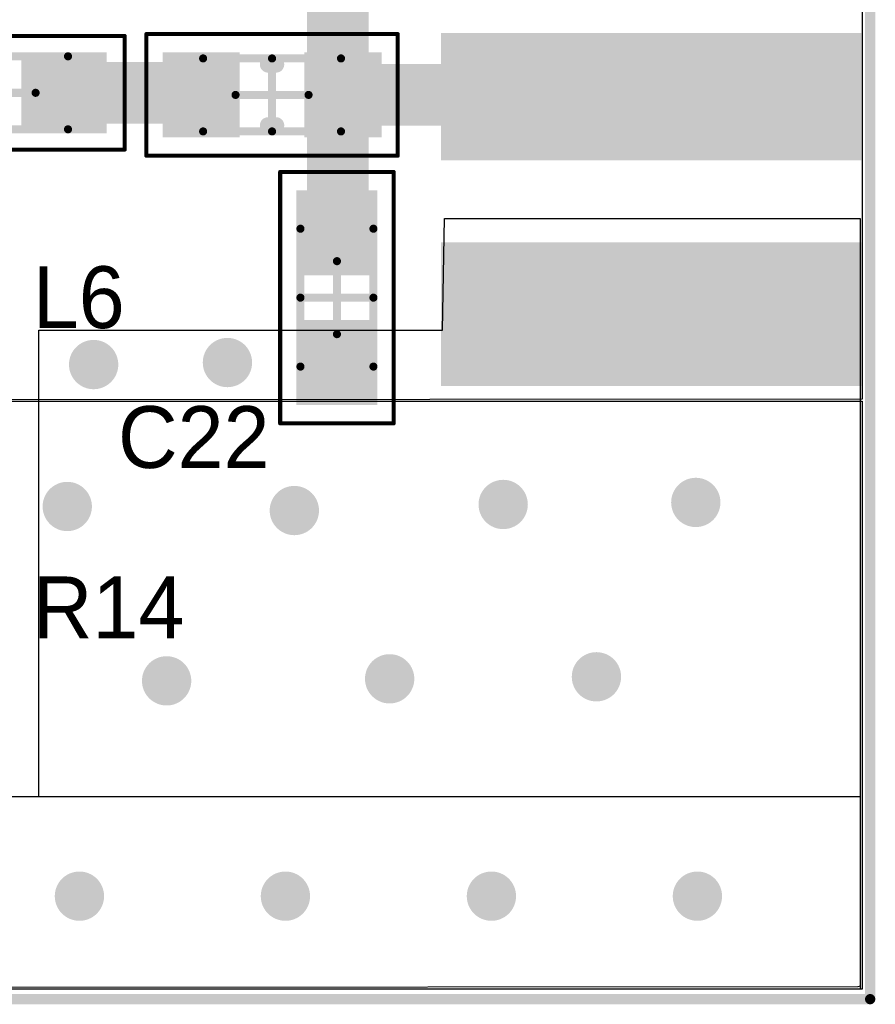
# Model space of a CAD drawing. Extents: x 1.01 to 3.14, y 1 to 2.11.
# Tile 4 of 6: x 2.72 to 3.14, y 1 to 1.48. Entities that reach past the tile are written whole.
import ezdxf

# ---------------------------------------------------------------- set-up
doc = ezdxf.new("R2010")
doc.units = 0
doc.header["$MEASUREMENT"] = 0
doc.layers.get('0').update_dxf_attribs({"linetype": 'CONTINUOUS'})
for name, color, linetype in [('BOTTOMLAYER', 5, 'CONTINUOUS'), ('BOTTOMPASTE', 16, 'CONTINUOUS'), ('BOTTOMSOLDER', 6, 'CONTINUOUS'), ('MECHANICAL1', 6, 'CONTINUOUS'), ('MECHANICAL13', 56, 'CONTINUOUS'), ('MECHANICAL15', 56, 'CONTINUOUS'), ('MULTILAYER', 9, 'CONTINUOUS'), ('TOPLAYER', 1, 'CONTINUOUS'), ('TOPOVERLAY', 2, 'CONTINUOUS'), ('TOPPASTE', 8, 'CONTINUOUS'), ('TOPSOLDER', 216, 'CONTINUOUS'), ('VIAHOLELAYER', 16, 'CONTINUOUS')]:
    doc.layers.add(name, color=color, linetype=linetype)

# ---------------------------------------------------------------- blocks, each defined once
blk = doc.blocks.new('R0603_20')
at = {"layer": 'MECHANICAL13', "const_width": 0.003937}
for points in [[(-0.0334645, -0.0177165), (-0.0334645, 0.0177165)], [(-0.0334645, 0.0177165), (0.0334646, 0.0177165)], [(0.0334646, -0.0177165), (0.0334646, 0.0177165)], [(-0.0334645, -0.0177165), (0.0334646, -0.0177165)]]:
    blk.add_lwpolyline(points, dxfattribs=at)
at = {"layer": 'MECHANICAL13', "const_width": 0.0019685}
for points in [[(-0.0344487, 0.0177165, 1), (-0.0324803, 0.0177165, 1)], [(-0.0344487, 0.0177165, 1), (-0.0324803, 0.0177165, 1)], [(0.0324804, 0.0177165, 1), (0.0344488, 0.0177165, 1)], [(0.0324804, 0.0177165, 1), (0.0344488, 0.0177165, 1)], [(-0.0344487, -0.0177165, 1), (-0.0324803, -0.0177165, 1)], [(-0.0344487, -0.0177165, 1), (-0.0324803, -0.0177165, 1)], [(0.0324804, -0.0177165, 1), (0.0344488, -0.0177165, 1)], [(0.0324804, -0.0177165, 1), (0.0344488, -0.0177165, 1)]]:
    blk.add_lwpolyline(points, format="xyb", close=True, dxfattribs=at)
at = {"layer": 'MECHANICAL15'}
for points, const_width in [([(-0.0610236, -0.0295275), (-0.0610236, 0.0295276)], 0.0019685), ([(-0.0610236, 0.0295276), (0.0610236, 0.0295276)], 0.0019685), ([(0.0610236, -0.0295275), (0.0610236, 0.0295276)], 0.0019685), ([(0, -0.0177165), (0, 0.0177165)], 0.003937), ([(-0.0177165, 0), (0.0177166, 0)], 0.003937), ([(-0.0610236, -0.0295275), (0.0610236, -0.0295275)], 0.0019685)]:
    blk.add_lwpolyline(points, dxfattribs=dict(at, const_width=const_width))
for points, const_width in [([(-0.0615157, 0.0295276, 1), (-0.0605315, 0.0295276, 1)], 0.0009842), ([(-0.0615157, 0.0295276, 1), (-0.0605315, 0.0295276, 1)], 0.0009842), ([(0.0605315, 0.0295276, 1), (0.0615157, 0.0295276, 1)], 0.0009842), ([(0.0605315, 0.0295276, 1), (0.0615157, 0.0295276, 1)], 0.0009842), ([(-0.0009842, 0.0177165, 1), (0.0009842, 0.0177165, 1)], 0.0019685), ([(-0.0187007, 0, 1), (-0.0167323, 0, 1)], 0.0019685), ([(0.0167324, 0, 1), (0.0187008, 0, 1)], 0.0019685), ([(-0.0009842, -0.0177165, 1), (0.0009842, -0.0177165, 1)], 0.0019685), ([(-0.0615157, -0.0295275, 1), (-0.0605315, -0.0295275, 1)], 0.0009842), ([(-0.0615157, -0.0295275, 1), (-0.0605315, -0.0295275, 1)], 0.0009842), ([(0.0605315, -0.0295275, 1), (0.0615157, -0.0295275, 1)], 0.0009842), ([(0.0605315, -0.0295275, 1), (0.0615157, -0.0295275, 1)], 0.0009842)]:
    blk.add_lwpolyline(points, format="xyb", close=True, dxfattribs=dict(at, const_width=const_width))
at = {"layer": 'TOPLAYER'}
for points in [[(-0.0177165, -0.0187008), (-0.0177165, 0.0187008), (-0.0511811, -0.0187008), (-0.0511811, 0.0187008)], [(0.0511811, -0.0187008), (0.0511811, 0.0187008), (0.0177165, -0.0187008), (0.0177165, 0.0187008)]]:
    blk.add_solid(points, dxfattribs=at)
at = {"layer": 'TOPOVERLAY', "const_width": 0.007874}
for points in [[(-0.0019685, 0.0147638), (0.0019685, 0.0147638)], [(-0.0019685, -0.0147638), (0.0019685, -0.0147638)]]:
    blk.add_lwpolyline(points, dxfattribs=at)
at = {"layer": 'TOPOVERLAY', "const_width": 0.003937}
for points in [[(-0.003937, 0.0147638, 1), (0, 0.0147638, 1)], [(0, 0.0147638, 1), (0.003937, 0.0147638, 1)], [(-0.003937, -0.0147638, 1), (0, -0.0147638, 1)], [(0, -0.0147638, 1), (0.003937, -0.0147638, 1)]]:
    blk.add_lwpolyline(points, format="xyb", close=True, dxfattribs=at)
at = {"layer": 'TOPPASTE'}
for points in [[(-0.0177165, -0.0187008), (-0.0177165, 0.0187008), (-0.0511811, -0.0187008), (-0.0511811, 0.0187008)], [(0.0511811, -0.0187008), (0.0511811, 0.0187008), (0.0177165, -0.0187008), (0.0177165, 0.0187008)]]:
    blk.add_solid(points, dxfattribs=at)
at = {"layer": 'TOPSOLDER'}
for points in [[(-0.015748, -0.0206693), (-0.015748, 0.0206693), (-0.0531496, -0.0206693), (-0.0531496, 0.0206693)], [(0.0531496, -0.0206693), (0.0531496, 0.0206693), (0.015748, -0.0206693), (0.015748, 0.0206693)]]:
    blk.add_solid(points, dxfattribs=at)
blk = doc.blocks.new('SMA_EDGEMOUNT_26')
at = {"layer": 'BOTTOMLAYER'}
for points in [[(-0.086441, 0.0726142), (0.113559, 0.0726142), (-0.086441, 0.1383622), (0.113559, 0.1383622)], [(-0.086441, -0.1384094), (0.113559, -0.1384094), (-0.086441, -0.0726614), (0.113559, -0.0726614)]]:
    blk.add_solid(points, dxfattribs=at)
at = {"layer": 'BOTTOMPASTE'}
for points in [[(-0.086441, 0.0726142), (0.113559, 0.0726142), (-0.086441, 0.1383622), (0.113559, 0.1383622)], [(-0.086441, -0.1384094), (0.113559, -0.1384094), (-0.086441, -0.0726614), (0.113559, -0.0726614)]]:
    blk.add_solid(points, dxfattribs=at)
at = {"layer": 'BOTTOMSOLDER'}
for points in [[(-0.0884095, 0.0706457), (0.1155275, 0.0706457), (-0.0884095, 0.1403307), (0.1155275, 0.1403307)], [(-0.0884095, -0.1403779), (0.1155275, -0.1403779), (-0.0884095, -0.0706929), (0.1155275, -0.0706929)]]:
    blk.add_solid(points, dxfattribs=at)
at = {"layer": 'TOPLAYER'}
for points in [[(-0.086441, 0.0726142), (0.113559, 0.0726142), (-0.086441, 0.1383622), (0.113559, 0.1383622)], [(-0.086441, -0.028937), (0.113559, -0.028937), (-0.086441, 0.028937), (0.113559, 0.028937)], [(-0.086441, -0.1384094), (0.113559, -0.1384094), (-0.086441, -0.0726614), (0.113559, -0.0726614)]]:
    blk.add_solid(points, dxfattribs=at)
at = {"layer": 'TOPPASTE'}
for points in [[(-0.086441, 0.0726142), (0.113559, 0.0726142), (-0.086441, 0.1383622), (0.113559, 0.1383622)], [(-0.086441, -0.028937), (0.113559, -0.028937), (-0.086441, 0.028937), (0.113559, 0.028937)], [(-0.086441, -0.1384094), (0.113559, -0.1384094), (-0.086441, -0.0726614), (0.113559, -0.0726614)]]:
    blk.add_solid(points, dxfattribs=at)
at = {"layer": 'TOPSOLDER'}
for points in [[(-0.0884095, 0.0706457), (0.1155275, 0.0706457), (-0.0884095, 0.1403307), (0.1155275, 0.1403307)], [(-0.0884095, -0.0309055), (0.1155275, -0.0309055), (-0.0884095, 0.0309055), (0.1155275, 0.0309055)], [(-0.0884095, -0.1403779), (0.1155275, -0.1403779), (-0.0884095, -0.0706929), (0.1155275, -0.0706929)]]:
    blk.add_solid(points, dxfattribs=at)
blk = doc.blocks.new('C1608_0603_30')
at = {"layer": 'MECHANICAL13', "const_width": 0.003937}
for points in [[(-0.0334646, 0.0177165), (-0.0334646, -0.0177166)], [(-0.0334646, 0.0177165), (0.0334645, 0.0177165)], [(0.0334645, 0.0177165), (0.0334645, -0.0177166)], [(-0.0334646, -0.0177166), (0.0334645, -0.0177166)]]:
    blk.add_lwpolyline(points, dxfattribs=at)
at = {"layer": 'MECHANICAL13', "const_width": 0.0019685}
for points in [[(-0.0344488, 0.0177165, 1), (-0.0324804, 0.0177165, 1)], [(-0.0344488, 0.0177165, 1), (-0.0324804, 0.0177165, 1)], [(0.0324803, 0.0177165, 1), (0.0344487, 0.0177165, 1)], [(0.0324803, 0.0177165, 1), (0.0344487, 0.0177165, 1)], [(-0.0344488, -0.0177166, 1), (-0.0324804, -0.0177166, 1)], [(-0.0344488, -0.0177166, 1), (-0.0324804, -0.0177166, 1)], [(0.0324803, -0.0177166, 1), (0.0344487, -0.0177166, 1)], [(0.0324803, -0.0177166, 1), (0.0344487, -0.0177166, 1)]]:
    blk.add_lwpolyline(points, format="xyb", close=True, dxfattribs=at)
at = {"layer": 'MECHANICAL15'}
for points, const_width in [([(-0.0610237, 0.027559), (-0.0610237, -0.0275591)], 0.0019685), ([(-0.0610237, 0.027559), (0.0610236, 0.027559)], 0.0019685), ([(0.0610236, 0.027559), (0.0610236, -0.0275591)], 0.0019685), ([(0, 0.0177165), (0, -0.0177166)], 0.003937), ([(-0.0177166, 0), (0.0177165, 0)], 0.003937), ([(-0.0610237, -0.0275591), (0.0610236, -0.0275591)], 0.0019685)]:
    blk.add_lwpolyline(points, dxfattribs=dict(at, const_width=const_width))
for points, const_width in [([(-0.0615158, 0.027559, 1), (-0.0605316, 0.027559, 1)], 0.0009842), ([(-0.0615158, 0.027559, 1), (-0.0605316, 0.027559, 1)], 0.0009842), ([(0.0605315, 0.027559, 1), (0.0615157, 0.027559, 1)], 0.0009842), ([(0.0605315, 0.027559, 1), (0.0615157, 0.027559, 1)], 0.0009842), ([(-0.0009842, 0.0177165, 1), (0.0009842, 0.0177165, 1)], 0.0019685), ([(-0.0187008, 0, 1), (-0.0167324, 0, 1)], 0.0019685), ([(0.0167323, 0, 1), (0.0187007, 0, 1)], 0.0019685), ([(-0.0009842, -0.0177166, 1), (0.0009842, -0.0177166, 1)], 0.0019685), ([(-0.0615158, -0.0275591, 1), (-0.0605316, -0.0275591, 1)], 0.0009842), ([(-0.0615158, -0.0275591, 1), (-0.0605316, -0.0275591, 1)], 0.0009842), ([(0.0605315, -0.0275591, 1), (0.0615157, -0.0275591, 1)], 0.0009842), ([(0.0605315, -0.0275591, 1), (0.0615157, -0.0275591, 1)], 0.0009842)]:
    blk.add_lwpolyline(points, format="xyb", close=True, dxfattribs=dict(at, const_width=const_width))
at = {"layer": 'TOPLAYER'}
for points in [[(-0.0127953, -0.0177165), (-0.0127953, 0.0177165), (-0.0501969, -0.0177165), (-0.0501969, 0.0177165)], [(0.0501968, -0.0177165), (0.0501968, 0.0177165), (0.0127952, -0.0177165), (0.0127952, 0.0177165)]]:
    blk.add_solid(points, dxfattribs=at)
at = {"layer": 'TOPPASTE'}
for points in [[(-0.0127953, -0.0177165), (-0.0127953, 0.0177165), (-0.0501969, -0.0177165), (-0.0501969, 0.0177165)], [(0.0501968, -0.0177165), (0.0501968, 0.0177165), (0.0127952, -0.0177165), (0.0127952, 0.0177165)]]:
    blk.add_solid(points, dxfattribs=at)
at = {"layer": 'TOPSOLDER'}
for points in [[(-0.0108268, -0.019685), (-0.0108268, 0.019685), (-0.0521654, -0.019685), (-0.0521654, 0.019685)], [(0.0521653, -0.019685), (0.0521653, 0.019685), (0.0108267, -0.019685), (0.0108267, 0.019685)]]:
    blk.add_solid(points, dxfattribs=at)
blk = doc.blocks.new('C1608_0603_43')
at = {"layer": 'MECHANICAL13', "const_width": 0.003937}
for points in [[(-0.0334646, 0.0177165), (-0.0334646, -0.0177166)], [(0.0334645, 0.0177165), (-0.0334646, 0.0177165)], [(0.0334645, 0.0177165), (0.0334645, -0.0177166)], [(0.0334645, -0.0177166), (-0.0334646, -0.0177166)]]:
    blk.add_lwpolyline(points, dxfattribs=at)
at = {"layer": 'MECHANICAL13', "const_width": 0.0019685}
for points in [[(-0.0344488, 0.0177165, 1), (-0.0324804, 0.0177165, 1)], [(-0.0344488, 0.0177165, 1), (-0.0324804, 0.0177165, 1)], [(0.0324803, 0.0177165, 1), (0.0344487, 0.0177165, 1)], [(0.0324803, 0.0177165, 1), (0.0344487, 0.0177165, 1)], [(-0.0344488, -0.0177166, 1), (-0.0324804, -0.0177166, 1)], [(-0.0344488, -0.0177166, 1), (-0.0324804, -0.0177166, 1)], [(0.0324803, -0.0177166, 1), (0.0344487, -0.0177166, 1)], [(0.0324803, -0.0177166, 1), (0.0344487, -0.0177166, 1)]]:
    blk.add_lwpolyline(points, format="xyb", close=True, dxfattribs=at)
at = {"layer": 'MECHANICAL15'}
for points, const_width in [([(-0.0610237, 0.027559), (-0.0610237, -0.0275591)], 0.0019685), ([(0.0610236, 0.027559), (-0.0610237, 0.027559)], 0.0019685), ([(0.0610236, 0.027559), (0.0610236, -0.0275591)], 0.0019685), ([(0, 0.0177165), (0, -0.0177166)], 0.003937), ([(0.0177165, 0), (-0.0177166, 0)], 0.003937), ([(0.0610236, -0.0275591), (-0.0610237, -0.0275591)], 0.0019685)]:
    blk.add_lwpolyline(points, dxfattribs=dict(at, const_width=const_width))
for points, const_width in [([(-0.0615158, 0.027559, 1), (-0.0605316, 0.027559, 1)], 0.0009842), ([(-0.0615158, 0.027559, 1), (-0.0605316, 0.027559, 1)], 0.0009842), ([(0.0605315, 0.027559, 1), (0.0615157, 0.027559, 1)], 0.0009842), ([(0.0605315, 0.027559, 1), (0.0615157, 0.027559, 1)], 0.0009842), ([(-0.0009842, 0.0177165, 1), (0.0009842, 0.0177165, 1)], 0.0019685), ([(-0.0187008, 0, 1), (-0.0167324, 0, 1)], 0.0019685), ([(0.0167323, 0, 1), (0.0187007, 0, 1)], 0.0019685), ([(-0.0009842, -0.0177166, 1), (0.0009842, -0.0177166, 1)], 0.0019685), ([(-0.0615158, -0.0275591, 1), (-0.0605316, -0.0275591, 1)], 0.0009842), ([(-0.0615158, -0.0275591, 1), (-0.0605316, -0.0275591, 1)], 0.0009842), ([(0.0605315, -0.0275591, 1), (0.0615157, -0.0275591, 1)], 0.0009842), ([(0.0605315, -0.0275591, 1), (0.0615157, -0.0275591, 1)], 0.0009842)]:
    blk.add_lwpolyline(points, format="xyb", close=True, dxfattribs=dict(at, const_width=const_width))
at = {"layer": 'TOPLAYER'}
for points in [[(-0.0127953, -0.0177165), (-0.0127953, 0.0177165), (-0.0501969, -0.0177165), (-0.0501969, 0.0177165)], [(0.0501968, -0.0177165), (0.0501968, 0.0177165), (0.0127952, -0.0177165), (0.0127952, 0.0177165)]]:
    blk.add_solid(points, dxfattribs=at)
at = {"layer": 'TOPPASTE'}
for points in [[(-0.0127953, -0.0177165), (-0.0127953, 0.0177165), (-0.0501969, -0.0177165), (-0.0501969, 0.0177165)], [(0.0501968, -0.0177165), (0.0501968, 0.0177165), (0.0127952, -0.0177165), (0.0127952, 0.0177165)]]:
    blk.add_solid(points, dxfattribs=at)
at = {"layer": 'TOPSOLDER'}
for points in [[(-0.0108268, -0.019685), (-0.0108268, 0.019685), (-0.0521654, -0.019685), (-0.0521654, 0.019685)], [(0.0521653, -0.019685), (0.0521653, 0.019685), (0.0108267, -0.019685), (0.0108267, 0.019685)]]:
    blk.add_solid(points, dxfattribs=at)

msp = doc.modelspace()

# ---------------------------------------------------------------- linework, layer by layer
at = {"layer": 'BOTTOMLAYER'}
for p, q in [((3.1338582, 2.1023622), (3.1338582, 1.2952756)), ((3.1338582, 1.2952756), (2.1683071, 1.2942913)), ((2.1683071, 1.2942913), (3.1338582, 1.2942913)), ((3.1338582, 1.2942913), (3.1338582, 1.0088583)), ((3.1338582, 1.0088583), (1.0167323, 1.0088583))]:
    msp.add_line(p, q, dxfattribs=at)
for points, const_width in [([(2.9556299, 1.3385827, 1), (2.9656299, 1.3385827, 1)], 0.01), ([(3.0245275, 1.3385827, 1), (3.0345275, 1.3385827, 1)], 0.01), ([(3.0934252, 1.3385827, 1), (3.1034252, 1.3385827, 1)], 0.01), ([(2.7558267, 1.3120078, 1), (2.7658267, 1.3120078, 1)], 0.01), ([(2.8207873, 1.3129921, 1), (2.8307873, 1.3129921, 1)], 0.01), ([(2.8651575, 1.3120079, 1), (2.8730315, 1.3120079, 1)], 0.007874), ([(2.8848425, 1.3120079, 1), (2.8927165, 1.3120079, 1)], 0.007874), ([(2.7430314, 1.2431102, 1), (2.7530314, 1.2431102, 1)], 0.01), ([(2.9546456, 1.2440945, 1), (2.9646456, 1.2440945, 1)], 0.01), ([(3.0481496, 1.2450787, 1), (3.0581496, 1.2450787, 1)], 0.01), ([(2.8532677, 1.2411417, 1), (2.8632677, 1.2411417, 1)], 0.01), ([(2.7912598, 1.1584646, 1), (2.8012598, 1.1584646, 1)], 0.01), ([(2.8995275, 1.1594488, 1), (2.9095275, 1.1594488, 1)], 0.01), ([(2.9999212, 1.1604331, 1), (3.0099212, 1.1604331, 1)], 0.01), ([(2.748937, 1.053937, 1), (2.758937, 1.053937, 1)], 0.01), ([(2.848937, 1.053937, 1), (2.858937, 1.053937, 1)], 0.01), ([(2.948937, 1.053937, 1), (2.958937, 1.053937, 1)], 0.01), ([(3.048937, 1.053937, 1), (3.058937, 1.053937, 1)], 0.01)]:
    msp.add_lwpolyline(points, format="xyb", close=True, dxfattribs=dict(at, const_width=const_width))
at = {"layer": 'BOTTOMSOLDER'}
for points, const_width in [([(2.9546457, 1.3385827, 1), (2.9666141, 1.3385827, 1)], 0.0119685), ([(3.0235433, 1.3385827, 1), (3.0355117, 1.3385827, 1)], 0.0119685), ([(3.092441, 1.3385827, 1), (3.1044094, 1.3385827, 1)], 0.0119685), ([(2.8198031, 1.3129921, 1), (2.8317715, 1.3129921, 1)], 0.0119685), ([(2.7548425, 1.3120078, 1), (2.7668109, 1.3120078, 1)], 0.0119685), ([(2.8641733, 1.3120079, 1), (2.8740157, 1.3120079, 1)], 0.0098425), ([(2.8838583, 1.3120079, 1), (2.8937007, 1.3120079, 1)], 0.0098425), ([(2.7420472, 1.2431102, 1), (2.7540156, 1.2431102, 1)], 0.0119685), ([(2.8522835, 1.2411417, 1), (2.8642519, 1.2411417, 1)], 0.0119685), ([(2.9536614, 1.2440945, 1), (2.9656298, 1.2440945, 1)], 0.0119685), ([(3.0471654, 1.2450787, 1), (3.0591338, 1.2450787, 1)], 0.0119685), ([(2.8985433, 1.1594488, 1), (2.9105117, 1.1594488, 1)], 0.0119685), ([(2.998937, 1.1604331, 1), (3.0109054, 1.1604331, 1)], 0.0119685), ([(2.7902756, 1.1584646, 1), (2.802244, 1.1584646, 1)], 0.0119685), ([(2.7479528, 1.053937, 1), (2.7599212, 1.053937, 1)], 0.0119685), ([(2.8479528, 1.053937, 1), (2.8599212, 1.053937, 1)], 0.0119685), ([(2.9479528, 1.053937, 1), (2.9599212, 1.053937, 1)], 0.0119685), ([(3.0479528, 1.053937, 1), (3.0599212, 1.053937, 1)], 0.0119685)]:
    msp.add_lwpolyline(points, format="xyb", close=True, dxfattribs=dict(at, const_width=const_width))
at = {"layer": 'MECHANICAL1', "const_width": 0.005}
for points in [[(3.1377953, 1.003937), (3.1377953, 2.1062992)], [(1.011811, 1.003937), (3.1377953, 1.003937)]]:
    msp.add_lwpolyline(points, dxfattribs=at)
at = {"layer": 'MECHANICAL1', "const_width": 0.0025}
msp.add_lwpolyline([(3.1365453, 1.003937, 1), (3.1390453, 1.003937, 1)], format="xyb", close=True, dxfattribs=at)
msp.add_lwpolyline([(3.1365453, 1.003937, 1), (3.1390453, 1.003937, 1)], format="xyb", close=True, dxfattribs=at)
at = {"layer": 'MULTILAYER'}
for points, const_width in [([(2.9556299, 1.3385827, 1), (2.9656299, 1.3385827, 1)], 0.01), ([(3.0245275, 1.3385827, 1), (3.0345275, 1.3385827, 1)], 0.01), ([(3.0934252, 1.3385827, 1), (3.1034252, 1.3385827, 1)], 0.01), ([(2.7558267, 1.3120078, 1), (2.7658267, 1.3120078, 1)], 0.01), ([(2.8207873, 1.3129921, 1), (2.8307873, 1.3129921, 1)], 0.01), ([(2.8651575, 1.3120079, 1), (2.8730315, 1.3120079, 1)], 0.007874), ([(2.8848425, 1.3120079, 1), (2.8927165, 1.3120079, 1)], 0.007874), ([(2.7430314, 1.2431102, 1), (2.7530314, 1.2431102, 1)], 0.01), ([(2.9546456, 1.2440945, 1), (2.9646456, 1.2440945, 1)], 0.01), ([(3.0481496, 1.2450787, 1), (3.0581496, 1.2450787, 1)], 0.01), ([(2.8532677, 1.2411417, 1), (2.8632677, 1.2411417, 1)], 0.01), ([(2.7912598, 1.1584646, 1), (2.8012598, 1.1584646, 1)], 0.01), ([(2.8995275, 1.1594488, 1), (2.9095275, 1.1594488, 1)], 0.01), ([(2.9999212, 1.1604331, 1), (3.0099212, 1.1604331, 1)], 0.01), ([(2.748937, 1.053937, 1), (2.758937, 1.053937, 1)], 0.01), ([(2.848937, 1.053937, 1), (2.858937, 1.053937, 1)], 0.01), ([(2.948937, 1.053937, 1), (2.958937, 1.053937, 1)], 0.01), ([(3.048937, 1.053937, 1), (3.058937, 1.053937, 1)], 0.01)]:
    msp.add_lwpolyline(points, format="xyb", close=True, dxfattribs=dict(at, const_width=const_width))
at = {"layer": 'TOPLAYER'}
for p, q in [((2.9301181, 1.3287401), (2.9311023, 1.382874)), ((2.9311023, 1.382874), (3.132874, 1.382874)), ((3.132874, 1.382874), (3.132874, 1.0102502)), ((2.7342519, 1.1023622), (2.7342519, 1.3287401)), ((2.7342519, 1.3287401), (2.8385825, 1.3287401)), ((2.8385825, 1.3287401), (2.8385827, 1.32874)), ((2.8385827, 1.32874), (2.8385828, 1.3287399)), ((2.8385828, 1.3287399), (2.8385829, 1.3287401)), ((2.8385829, 1.3287401), (2.9301181, 1.3287401)), ((1.0167323, 1.1023622), (2.7342519, 1.1023622)), ((3.1318896, 1.0098425), (1.0202687, 1.0088599)), ((3.1318897, 1.0098426), (3.1318896, 1.0098425)), ((3.132874, 1.0102502), (3.1318897, 1.0098425)), ((3.1318897, 1.0098425), (3.1318897, 1.0098426))]:
    msp.add_line(p, q, dxfattribs=at)
at = {"layer": 'TOPLAYER', "const_width": 0.03}
for points in [[(2.8793858, 1.3768818), (2.8793858, 1.509937)], [(2.7464331, 1.443937), (2.8094882, 1.443937)], [(2.8818897, 1.4429134), (3.0306436, 1.4429134)], [(3.0306436, 1.4429134), (3.031496, 1.442061)], [(2.878937, 1.376433), (2.8793858, 1.3768818)]]:
    msp.add_lwpolyline(points, dxfattribs=at)
at = {"layer": 'TOPLAYER'}
for points, const_width in [([(2.7389331, 1.443937, 1), (2.7539331, 1.443937, 1)], 0.015), ([(2.8019882, 1.443937, 1), (2.8169882, 1.443937, 1)], 0.015), ([(2.8743897, 1.4429134, 1), (2.8893897, 1.4429134, 1)], 0.015), ([(3.0231436, 1.4429134, 1), (3.0381436, 1.4429134, 1)], 0.015), ([(3.0231436, 1.4429134, 1), (3.0381436, 1.4429134, 1)], 0.015), ([(3.023996, 1.442061, 1), (3.038996, 1.442061, 1)], 0.015), ([(2.871437, 1.376433, 1), (2.886437, 1.376433, 1)], 0.015), ([(2.8718858, 1.3768818, 1), (2.8868858, 1.3768818, 1)], 0.015), ([(2.8718858, 1.3768818, 1), (2.8868858, 1.3768818, 1)], 0.015), ([(2.9556299, 1.3385827, 1), (2.9656299, 1.3385827, 1)], 0.01), ([(3.0245275, 1.3385827, 1), (3.0345275, 1.3385827, 1)], 0.01), ([(3.0934252, 1.3385827, 1), (3.1034252, 1.3385827, 1)], 0.01), ([(2.7558267, 1.3120078, 1), (2.7658267, 1.3120078, 1)], 0.01), ([(2.8207873, 1.3129921, 1), (2.8307873, 1.3129921, 1)], 0.01), ([(2.8651575, 1.3120079, 1), (2.8730315, 1.3120079, 1)], 0.007874), ([(2.8848425, 1.3120079, 1), (2.8927165, 1.3120079, 1)], 0.007874), ([(2.7430314, 1.2431102, 1), (2.7530314, 1.2431102, 1)], 0.01), ([(2.9546456, 1.2440945, 1), (2.9646456, 1.2440945, 1)], 0.01), ([(3.0481496, 1.2450787, 1), (3.0581496, 1.2450787, 1)], 0.01), ([(2.8532677, 1.2411417, 1), (2.8632677, 1.2411417, 1)], 0.01), ([(2.7912598, 1.1584646, 1), (2.8012598, 1.1584646, 1)], 0.01), ([(2.8995275, 1.1594488, 1), (2.9095275, 1.1594488, 1)], 0.01), ([(2.9999212, 1.1604331, 1), (3.0099212, 1.1604331, 1)], 0.01), ([(2.748937, 1.053937, 1), (2.758937, 1.053937, 1)], 0.01), ([(2.848937, 1.053937, 1), (2.858937, 1.053937, 1)], 0.01), ([(2.948937, 1.053937, 1), (2.958937, 1.053937, 1)], 0.01), ([(3.048937, 1.053937, 1), (3.058937, 1.053937, 1)], 0.01)]:
    msp.add_lwpolyline(points, format="xyb", close=True, dxfattribs=dict(at, const_width=const_width))
at = {"layer": 'TOPSOLDER'}
for p, q in [((1.0167323, 1.1023622), (3.132874, 1.1023622)), ((3.132874, 1.1023622), (3.132874, 1.0088583)), ((3.132874, 1.0088583), (1.0167323, 1.0088583))]:
    msp.add_line(p, q, dxfattribs=at)
for points, const_width in [([(2.9546457, 1.3385827, 1), (2.9666141, 1.3385827, 1)], 0.0119685), ([(3.0235433, 1.3385827, 1), (3.0355117, 1.3385827, 1)], 0.0119685), ([(3.092441, 1.3385827, 1), (3.1044094, 1.3385827, 1)], 0.0119685), ([(2.8198031, 1.3129921, 1), (2.8317715, 1.3129921, 1)], 0.0119685), ([(2.7548425, 1.3120078, 1), (2.7668109, 1.3120078, 1)], 0.0119685), ([(2.8641733, 1.3120079, 1), (2.8740157, 1.3120079, 1)], 0.0098425), ([(2.8838583, 1.3120079, 1), (2.8937007, 1.3120079, 1)], 0.0098425), ([(2.7420472, 1.2431102, 1), (2.7540156, 1.2431102, 1)], 0.0119685), ([(2.8522835, 1.2411417, 1), (2.8642519, 1.2411417, 1)], 0.0119685), ([(2.9536614, 1.2440945, 1), (2.9656298, 1.2440945, 1)], 0.0119685), ([(3.0471654, 1.2450787, 1), (3.0591338, 1.2450787, 1)], 0.0119685), ([(2.8985433, 1.1594488, 1), (2.9105117, 1.1594488, 1)], 0.0119685), ([(2.998937, 1.1604331, 1), (3.0109054, 1.1604331, 1)], 0.0119685), ([(2.7902756, 1.1584646, 1), (2.802244, 1.1584646, 1)], 0.0119685), ([(2.7479528, 1.053937, 1), (2.7599212, 1.053937, 1)], 0.0119685), ([(2.8479528, 1.053937, 1), (2.8599212, 1.053937, 1)], 0.0119685), ([(2.9479528, 1.053937, 1), (2.9599212, 1.053937, 1)], 0.0119685), ([(3.0479528, 1.053937, 1), (3.0599212, 1.053937, 1)], 0.0119685)]:
    msp.add_lwpolyline(points, format="xyb", close=True, dxfattribs=dict(at, const_width=const_width))
at = {"layer": 'VIAHOLELAYER'}
for points, const_width in [([(2.9576299, 1.3385827, 1), (2.9636299, 1.3385827, 1)], 0.006), ([(3.0265275, 1.3385827, 1), (3.0325275, 1.3385827, 1)], 0.006), ([(3.0954252, 1.3385827, 1), (3.1014252, 1.3385827, 1)], 0.006), ([(2.7578267, 1.3120078, 1), (2.7638267, 1.3120078, 1)], 0.006), ([(2.8227873, 1.3129921, 1), (2.8287873, 1.3129921, 1)], 0.006), ([(2.8661418, 1.3120079, 1), (2.8720472, 1.3120079, 1)], 0.0059055), ([(2.8858268, 1.3120079, 1), (2.8917322, 1.3120079, 1)], 0.0059055), ([(2.7450314, 1.2431102, 1), (2.7510314, 1.2431102, 1)], 0.006), ([(2.9566456, 1.2440945, 1), (2.9626456, 1.2440945, 1)], 0.006), ([(3.0501496, 1.2450787, 1), (3.0561496, 1.2450787, 1)], 0.006), ([(2.8552677, 1.2411417, 1), (2.8612677, 1.2411417, 1)], 0.006), ([(3.0019212, 1.1604331, 1), (3.0079212, 1.1604331, 1)], 0.006), ([(2.7932598, 1.1584646, 1), (2.7992598, 1.1584646, 1)], 0.006), ([(2.9015275, 1.1594488, 1), (2.9075275, 1.1594488, 1)], 0.006), ([(2.750937, 1.053937, 1), (2.756937, 1.053937, 1)], 0.006), ([(2.850937, 1.053937, 1), (2.856937, 1.053937, 1)], 0.006), ([(2.950937, 1.053937, 1), (2.956937, 1.053937, 1)], 0.006), ([(3.050937, 1.053937, 1), (3.056937, 1.053937, 1)], 0.006)]:
    msp.add_lwpolyline(points, format="xyb", close=True, dxfattribs=dict(at, const_width=const_width))

# ---------------------------------------------------------------- block references
msp.add_blockref('SMA_EDGEMOUNT_26', (3.017937, 1.442061))
for name, p, rotation in [('C1608_0603_43', (2.714937, 1.443937), 180), ('R0603_20', (2.8474409, 1.4429134), 360), ('C1608_0603_30', (2.878937, 1.3444882), 90)]:
    msp.add_blockref(name, p, dxfattribs=dict(rotation=rotation))

# ---------------------------------------------------------------- texts
at = {"layer": 'TOPOVERLAY'}
for s, p in [('L6', (2.7312992, 1.3297244)), ('C22', (2.7726378, 1.261811)), ('R14', (2.7312992, 1.1791339))]:
    msp.add_text(s, height=0.03, dxfattribs=at).set_placement(p)

doc.saveas('drawing.dxf')
